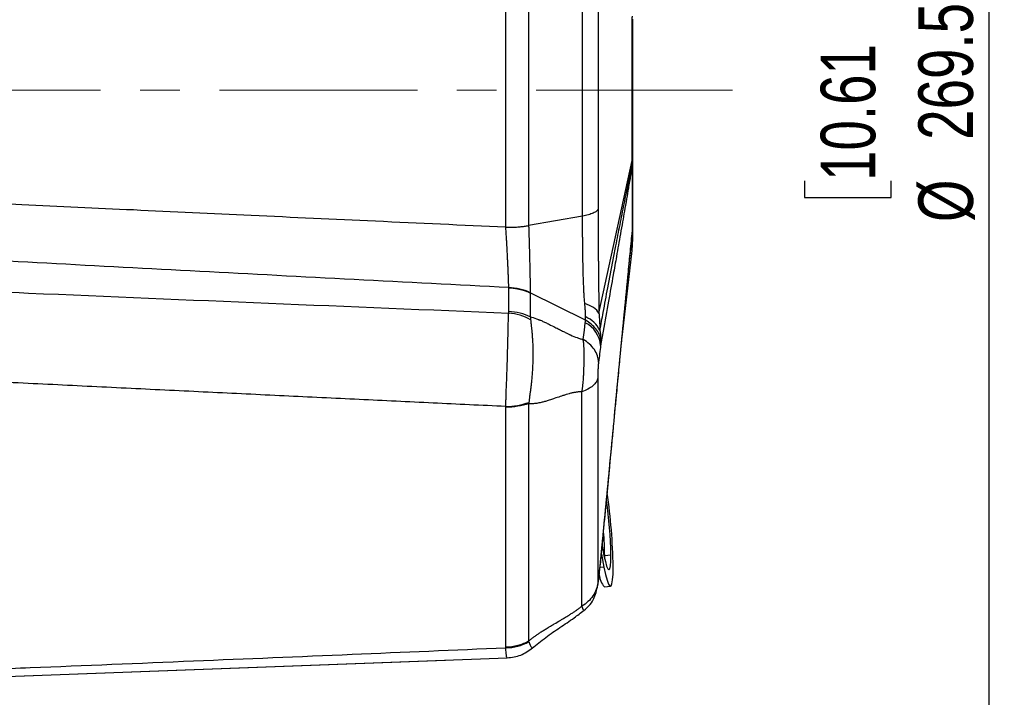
# Model space of a CAD drawing. Header units: millimetres. Extents: x 0 to 594, y 0 to 420.
# Tile 10 of 65: x 239 to 303, y 229 to 273. Entities that reach past the tile are written whole.
import ezdxf

# ---------------------------------------------------------------- set-up
doc = ezdxf.new("R2010")
doc.units = ezdxf.units.MM
doc.linetypes.add('CENTERX2', pattern=[20.32, 12.7, -2.54, 2.54, -2.54])
doc.layers.add('SLD-0', color=7, linetype='Continuous')
doc.styles.add('SLDTEXTSTYLE0', font='TXT', dxfattribs={"width": 0.75})
doc.dimstyles.new('SLDDIMSTYLE3', dxfattribs={"dimtxt": 3.5, "dimasz": 3.2, "dimexe": 0, "dimexo": 0.0625, "dimgap": 0.875, "dimtad": 1, "dimdec": 1, "dimlfac": 3, "dimrnd": 1e-09, "dimzin": 12, "dimdsep": 46, "dimtxsty": 'SLDTEXTSTYLE0', "dimsah": 1, "dimcen": 0.09, "dimadec": 0, "dimazin": 3, "dimtfac": 1, "dimtdec": 1, "dimtofl": 0, "dimtmove": 0, "dimatfit": 3, "dimfxl": 1, "dimfrac": 2, "dimtolj": 1, "dimtzin": 12, "dimarcsym": 0})

# ---------------------------------------------------------------- blocks, each defined once
blk = doc.blocks.new('_D_3')
at = {"layer": 'SLD-0', "color": 7, "transparency": 16777216}
for p, q in [((199.233, 312.945), (302.51, 312.945)), ((301.51, 312.945), (301.51, 223.127)), ((289.686, 273.855), (289.686, 274.921)), ((289.686, 274.921), (295.243, 274.921)), ((295.243, 274.921), (295.243, 273.855)), ((289.686, 262.217), (289.686, 261.151)), ((295.243, 261.151), (295.243, 262.217)), ((289.686, 261.151), (295.243, 261.151)), ((199.233, 223.127), (302.51, 223.127))]:
    blk.add_line(p, q, dxfattribs=at)
for points in [[(301.51, 312.945), (300.96, 309.745), (302.06, 309.745)], [(301.51, 223.127), (302.06, 226.327), (300.96, 226.327)]]:
    blk.add_solid(points, dxfattribs=at)
at = {"layer": 'SLD-0', "color": 7, "transparency": 16777216, "char_height": 3.5, "attachment_point": 1, "rotation": 90, "style": 'SLDTEXTSTYLE0'}
for s, insert in [('269.5', (296.998, 264.856)), ('10.61', (290.731, 262.217)), ('%%c', (296.998, 259.578))]:
    blk.add_mtext(s, dxfattribs=dict(at, insert=insert))

msp = doc.modelspace()

# ---------------------------------------------------------------- linework, layer by layer
at = {"color": 7, "linetype": 'Continuous', "lineweight": 25}
for p, q in [((270.533, 259.263), (270.533, 276.809)), ((271.996, 276.724), (271.996, 259.348)), ((276.508, 253.735), (278.644, 263.539)), ((278.644, 263.54), (278.644, 263.54)), ((275.452, 259.967), (271.996, 259.348)), ((278.649, 258.995), (278.619, 258.694)), ((278.619, 258.694), (278.494, 257.413)), ((278.007, 252.372), (278.633, 257.748)), ((278.447, 256.918), (278.544, 257.907)), ((278.402, 256.47), (278.447, 256.918)), ((270.721, 253.831), (270.721, 255.367)), ((272.1, 255.029), (272.1, 253.494)), ((275.644, 253.275), (272.1, 255.029)), ((270.533, 232.286), (270.533, 247.692)), ((271.996, 247.92), (271.996, 232.688)), ((276.662, 238.269), (276.83, 237.423)), ((276.873, 237.972), (276.875, 238.16)), ((277.271, 238.199), (276.875, 238.16)), ((276.476, 236.512), (276.607, 237.708)), ((276.607, 237.708), (276.62, 237.834)), ((276.613, 237.79), (276.607, 237.708)), ((276.613, 237.79), (276.618, 237.84)), ((276.621, 237.84), (276.631, 237.945)), ((276.83, 237.423), (276.598, 237.4)), ((276.465, 236.514), (276.439, 236.387)), ((276.852, 236.165), (277.249, 236.204)), ((202.567, 229.09), (270.615, 231.61)), ((202.567, 229.09), (266.671, 231.458))]:
    msp.add_line(p, q, dxfattribs=at)
at = {"color": 7, "linetype": 'Continuous', "lineweight": 25, "flags": 128}
for points in [[(275.495, 252.041), (275.569, 252.64), (275.626, 253.11)], [(276.716, 238.827), (276.744, 238.653), (276.83, 238.178), (276.916, 237.788), (276.999, 237.5), (277.075, 237.323), (277.142, 237.266), (277.196, 237.329), (277.237, 237.511), (277.262, 237.805), (277.271, 238.199)], [(276.83, 237.423), (276.932, 236.954), (277.031, 236.59), (277.125, 236.342), (277.209, 236.218), (277.281, 236.222), (277.34, 236.353), (277.384, 236.607), (277.41, 236.978), (277.419, 237.453)]]:
    msp.add_lwpolyline(points, dxfattribs=at)
at = {"color": 7, "linetype": 'Continuous', "lineweight": 25}
for centre, radius, start, end in [((276.193, 263.279), 2.456, 359.77529, 0.22471), ((276.414, 263.258), 2.235, 0.26465, 0.73933), ((278.101, 259.003), 0.548, 359.49569, 0.50431), ((277.866, 259.013), 0.783, 358.67715, 359.52814), ((270.621, 251.947), 3.43, 64.47286, 88.33649), ((270.412, 250.219), 3.532, 61.02638, 85.06251), ((275.003, 251.881), 1.734, 25.83763, 67.93334), ((274.82, 251.5), 1.801, 5.27089, 63.41036), ((270.429, 252.543), 4.803, 271.23278, 289.19182), ((240.459, 236.842), 36.965, 0.94694, 8.3107), ((249.479, 237.73), 27.795, 0.96693, 8.21964), ((255.759, 237.996), 21.116, 0.4446, 4.63145), ((277.865, 237.041), 1.339, 184.27051, 220.86497), ((270.549, 235.177), 2.918, 269.65906, 299.98168)]:
    msp.add_arc(centre, radius, start, end, dxfattribs=at)
for points, knots in [([(275.452, 259.967), (275.452, 261.28), (275.452, 262.617), (275.452, 265.314), (275.452, 266.675), (275.452, 269.397), (275.452, 270.758), (275.452, 273.455), (275.452, 274.792), (275.452, 276.105)], [0, 0, 0, 0, 0.25, 0.25, 0.5, 0.5, 0.75, 0.75, 1, 1, 1, 1]), ([(276.456, 275.668), (276.456, 274.362), (276.456, 273.083), (276.456, 270.547), (276.456, 269.29), (276.456, 266.776), (276.456, 265.519), (276.456, 263.617), (276.456, 262.981), (276.456, 261.698), (276.456, 261.051), (276.456, 260.398)], [0, 0, 0, 0, 0.25, 0.25, 0.5, 0.5, 0.75, 0.75, 0.875, 0.875, 1, 1, 1, 1]), ([(278.644, 263.54), (278.643, 263.571), (278.643, 263.657), (278.641, 263.831), (278.638, 264.151), (278.634, 264.602), (278.633, 265.066), (278.633, 265.444), (278.633, 266.012), (278.633, 266.684), (278.633, 267.457), (278.633, 268.238), (278.633, 269.212), (278.633, 270.077), (278.633, 270.64), (278.633, 271.013), (278.634, 271.473), (278.638, 271.921), (278.641, 272.241), (278.643, 272.415), (278.643, 272.501), (278.644, 272.532)], [0, 0, 0, 0, 0.011208, 0.031505, 0.062915, 0.125584, 0.188349, 0.219861, 0.251336, 0.376005, 0.438047, 0.500144, 0.626642, 0.75042, 0.781506, 0.812551, 0.874638, 0.93701, 0.968411, 0.988797, 1, 1, 1, 1]), ([(278.644, 272.532), (278.644, 272.545), (278.644, 272.567), (278.645, 272.612), (278.646, 272.656), (278.647, 272.705), (278.648, 272.746), (278.649, 272.774), (278.649, 272.789)], [0, 0, 0, 0, 0.146035, 0.250255, 0.500086, 0.675285, 0.826368, 1, 1, 1, 1]), ([(278.667, 272.605), (278.667, 272.562), (278.667, 272.517), (278.667, 272.427), (278.667, 272.382), (278.667, 272.25), (278.667, 272.162), (278.667, 271.895), (278.667, 271.716), (278.667, 271.356), (278.667, 271.175), (278.667, 270.811), (278.667, 270.628), (278.667, 270.075), (278.667, 269.7), (278.667, 269.128), (278.667, 268.936), (278.667, 268.553), (278.667, 268.363), (278.667, 267.412), (278.667, 266.657), (278.667, 265.722), (278.667, 265.535), (278.667, 265.164), (278.667, 264.98), (278.667, 264.432), (278.667, 264.071), (278.667, 263.716)], [0, 0, 0, 0, 0.015625, 0.015625, 0.03125, 0.03125, 0.0625, 0.0625, 0.125, 0.125, 0.1875, 0.1875, 0.25, 0.25, 0.375, 0.375, 0.4375, 0.4375, 0.5, 0.5, 0.75, 0.75, 0.8125, 0.8125, 0.875, 0.875, 1, 1, 1, 1]), ([(278.649, 263.287), (278.648, 263.33), (278.646, 263.414), (278.645, 263.498), (278.644, 263.539)], [0, 0, 0, 0, 0.51611, 1, 1, 1, 1]), ([(278.667, 263.459), (278.667, 263.026), (278.667, 262.615), (278.667, 262.03), (278.667, 261.84), (278.667, 261.471), (278.667, 261.292), (278.667, 260.772), (278.667, 260.453), (278.667, 259.872), (278.667, 259.612), (278.667, 259.383)], [0, 0, 0, 0, 0.25, 0.25, 0.375, 0.375, 0.5, 0.5, 0.75, 0.75, 1, 1, 1, 1]), ([(276.563, 252.637), (276.635, 253.017), (276.805, 253.926), (277.09, 255.436), (277.362, 256.866), (277.623, 258.214), (277.856, 259.408), (278.081, 260.532), (278.259, 261.403), (278.394, 262.056), (278.523, 262.673), (278.608, 263.088), (278.649, 263.287)], [0, 0, 0, 0, 0.104691, 0.25, 0.416666, 0.499999, 0.624998, 0.749996, 0.817509, 0.874997, 0.939857, 1, 1, 1, 1]), ([(278.649, 263.268), (278.63, 263.156), (278.591, 262.92), (278.53, 262.555), (278.464, 262.162), (278.379, 261.663), (278.271, 261.029), (278.147, 260.311), (278.016, 259.56), (277.846, 258.592), (277.646, 257.46), (277.392, 256.025), (277.107, 254.424), (276.837, 252.915), (276.668, 251.968), (276.614, 251.665)], [0, 0, 0, 0, 0.027521, 0.057527, 0.090021, 0.125001, 0.182302, 0.250003, 0.308235, 0.375002, 0.500001, 0.602773, 0.75, 0.920176, 1, 1, 1, 1]), ([(278.649, 259.008), (278.649, 259.484), (278.649, 260.096), (278.649, 261.538), (278.649, 262.367), (278.649, 263.269)], [0, 0, 0, 0, 0.5, 0.5, 1, 1, 1, 1]), ([(202.567, 262.528), (204.33, 262.439), (208.453, 262.231), (215.006, 261.905), (220.967, 261.611), (225.755, 261.377), (229.314, 261.204), (232.873, 261.032), (236.271, 260.868), (240.852, 260.649), (246.782, 260.368), (254.34, 260.013), (262.301, 259.643), (267.742, 259.394), (270.53, 259.266)], [0, 0, 0, 0, 0.077836, 0.181997, 0.289295, 0.340966, 0.393333, 0.446398, 0.498089, 0.543332, 0.648611, 0.759816, 0.876945, 1, 1, 1, 1]), ([(276.456, 260.398), (276.438, 260.356), (276.402, 260.314), (276.294, 260.232), (276.222, 260.192), (276.047, 260.117), (275.943, 260.082), (275.713, 260.019), (275.585, 259.991), (275.452, 259.967)], [0, 0, 0, 0, 0.25, 0.25, 0.5, 0.5, 0.75, 0.75, 1, 1, 1, 1]), ([(276.456, 260.398), (276.456, 260.343), (276.456, 260.234), (276.456, 260.07), (276.457, 259.906), (276.457, 259.741), (276.457, 259.577), (276.457, 259.412), (276.457, 259.248), (276.458, 259.085), (276.458, 258.922), (276.458, 258.759), (276.459, 258.598), (276.459, 258.437), (276.46, 258.278), (276.461, 258.119), (276.461, 257.962), (276.462, 257.806), (276.463, 257.651), (276.464, 257.498), (276.465, 257.347), (276.466, 257.197), (276.467, 257.049), (276.469, 256.663), (276.475, 256.044), (276.483, 255.354), (276.491, 254.824), (276.497, 254.498), (276.501, 254.251), (276.504, 254.067), (276.506, 253.896), (276.507, 253.786), (276.508, 253.735)], [0, 0, 0, 0, 0.023994, 0.047915, 0.071754, 0.095503, 0.119154, 0.142699, 0.166132, 0.189447, 0.212638, 0.235699, 0.258626, 0.28141, 0.304042, 0.326516, 0.348822, 0.370955, 0.392906, 0.414669, 0.436239, 0.45761, 0.478777, 0.499735, 0.624314, 0.748144, 0.81103, 0.874074, 0.907329, 0.936906, 0.970714, 1, 1, 1, 1]), ([(275.599, 254.345), (275.594, 254.395), (275.585, 254.497), (275.572, 254.653), (275.561, 254.817), (275.547, 255.034), (275.533, 255.315), (275.515, 255.75), (275.497, 256.335), (275.485, 256.888), (275.478, 257.304), (275.474, 257.545), (275.471, 257.793), (275.468, 258.047), (275.465, 258.307), (275.462, 258.571), (275.459, 258.841), (275.457, 259.116), (275.455, 259.396), (275.453, 259.681), (275.452, 259.871), (275.452, 259.967)], [0, 0, 0, 0, 0.029686, 0.060339, 0.091988, 0.124677, 0.184982, 0.250304, 0.36521, 0.499639, 0.539812, 0.581217, 0.623843, 0.667379, 0.711773, 0.75709, 0.803389, 0.850741, 0.899228, 0.948945, 1, 1, 1, 1]), ([(270.721, 255.375), (264.112, 255.718), (250.964, 256.4), (232.736, 257.379), (216.627, 258.262), (207.056, 258.802), (202.567, 259.055)], [0, 0, 0, 0, 0.290908, 0.578713, 0.80235, 1, 1, 1, 1]), ([(270.721, 255.375), (270.72, 255.403), (270.719, 255.457), (270.716, 255.542), (270.714, 255.631), (270.711, 255.722), (270.707, 255.817), (270.704, 255.915), (270.7, 256.017), (270.696, 256.121), (270.692, 256.228), (270.688, 256.339), (270.683, 256.452), (270.678, 256.568), (270.673, 256.686), (270.668, 256.807), (270.662, 256.93), (270.656, 257.056), (270.644, 257.301), (270.625, 257.689), (270.601, 258.124), (270.58, 258.484), (270.564, 258.751), (270.549, 258.99), (270.538, 259.162), (270.532, 259.242), (270.53, 259.266)], [0, 0, 0, 0, 0.027004, 0.054351, 0.082036, 0.11005, 0.138387, 0.167039, 0.195997, 0.22525, 0.254789, 0.284601, 0.314676, 0.345, 0.375559, 0.40634, 0.437327, 0.468506, 0.49986, 0.618506, 0.749707, 0.809086, 0.874866, 0.940724, 0.982202, 1, 1, 1, 1]), ([(270.533, 259.263), (270.534, 259.263), (270.537, 259.26), (270.545, 259.258), (270.555, 259.256), (270.568, 259.254), (270.585, 259.252), (270.604, 259.251), (270.627, 259.249), (270.653, 259.248), (270.682, 259.247), (270.714, 259.246), (270.75, 259.245), (270.788, 259.245), (270.829, 259.245), (270.874, 259.246), (270.94, 259.247), (271.033, 259.25), (271.159, 259.256), (271.299, 259.265), (271.445, 259.277), (271.589, 259.291), (271.729, 259.308), (271.865, 259.327), (271.952, 259.341), (271.996, 259.348)], [0, 0, 0, 0, 0.003003, 0.007807, 0.014537, 0.023235, 0.033921, 0.046605, 0.061293, 0.077987, 0.096692, 0.117409, 0.140139, 0.164882, 0.191641, 0.220416, 0.251206, 0.319717, 0.402681, 0.500097, 0.600078, 0.70006, 0.80004, 0.90002, 1, 1, 1, 1]), ([(271.996, 259.348), (271.997, 259.309), (271.999, 259.227), (272.003, 259.096), (272.008, 258.951), (272.013, 258.793), (272.018, 258.62), (272.023, 258.434), (272.029, 258.233), (272.035, 258.018), (272.041, 257.789), (272.048, 257.548), (272.054, 257.297), (272.061, 257.049), (272.066, 256.809), (272.071, 256.583), (272.076, 256.362), (272.081, 256.148), (272.085, 255.943), (272.088, 255.746), (272.092, 255.558), (272.095, 255.377), (272.097, 255.205), (272.099, 255.096), (272.099, 255.042)], [0, 0, 0, 0, 0.0259462, 0.054704, 0.0862657, 0.1206376, 0.1578442, 0.1979319, 0.2409755, 0.2870775, 0.3363733, 0.3884016, 0.4430112, 0.500361, 0.5520898, 0.6035918, 0.655003, 0.7058498, 0.7559366, 0.8054131, 0.8544337, 0.9031197, 0.9515995, 1, 1, 1, 1]), ([(276.613, 237.79), (276.783, 239.57), (276.952, 241.349), (277.292, 244.904), (277.461, 246.681), (277.801, 250.229), (277.97, 252), (278.225, 254.645), (278.31, 255.525), (278.437, 256.837), (278.479, 257.273), (278.564, 258.142), (278.606, 258.574), (278.649, 259.007)], [0, 0, 0, 0, 0.25, 0.25, 0.5, 0.5, 0.75, 0.75, 0.875, 0.875, 0.9375, 0.9375, 1, 1, 1, 1]), ([(278.633, 257.748), (278.633, 257.763), (278.633, 257.792), (278.633, 257.99), (278.633, 258.213), (278.636, 258.429), (278.64, 258.681), (278.646, 258.891), (278.649, 258.995)], [0, 0, 0, 0, 0.25099, 0.504212, 0.629394, 0.753429, 0.877934, 1, 1, 1, 1]), ([(278.662, 259.198), (278.662, 259.205), (278.667, 259.266), (278.667, 259.328), (278.667, 259.383)], [0, 0, 0, 0, 0.105626, 1, 1, 1, 1]), ([(278.667, 259.383), (278.667, 259.197), (278.667, 258.827), (278.667, 258.48), (278.667, 258.331), (278.667, 258.34), (278.667, 258.343)], [0, 0, 0, 0, 0.313975, 0.628129, 0.874085, 1, 1, 1, 1]), ([(278.633, 257.748), (278.643, 257.844), (278.662, 258.036), (278.665, 258.229), (278.667, 258.326)], [0, 0, 0, 0, 0.5, 1, 1, 1, 1]), ([(202.567, 256.659), (208.51, 256.394), (220.961, 255.837), (243.677, 254.855), (260.451, 254.162), (270.716, 253.738)], [0, 0, 0, 0, 0.261631, 0.548118, 1, 1, 1, 1]), ([(270.721, 255.367), (270.753, 255.365), (270.817, 255.362), (270.913, 255.355), (271.008, 255.345), (271.103, 255.333), (271.196, 255.318), (271.287, 255.301), (271.377, 255.282), (271.466, 255.261), (271.552, 255.238), (271.637, 255.213), (271.72, 255.186), (271.8, 255.158), (271.879, 255.128), (271.955, 255.096), (272.028, 255.064), (272.076, 255.04), (272.1, 255.029)], [0, 0, 0, 0, 0.065505, 0.130808, 0.195863, 0.260624, 0.325046, 0.389084, 0.452697, 0.515845, 0.578488, 0.64059, 0.702114, 0.763029, 0.823303, 0.882907, 0.941814, 1, 1, 1, 1]), ([(272.099, 255.042), (272.099, 255.04), (272.099, 255.037), (272.1, 255.033), (272.1, 255.031), (272.1, 255.03), (272.1, 255.029), (272.1, 255.029), (272.1, 255.029), (272.1, 255.029), (272.1, 255.029)], [0, 0, 0, 0, 0.5, 0.75, 0.875, 0.9375, 0.96875, 0.984375, 0.984375, 1, 1, 1, 1]), ([(275.654, 253.488), (275.653, 253.521), (275.652, 253.589), (275.648, 253.692), (275.643, 253.797), (275.636, 253.903), (275.629, 254.011), (275.62, 254.121), (275.61, 254.232), (275.603, 254.308), (275.599, 254.345)], [0, 0, 0, 0, 0.126441, 0.25237, 0.377837, 0.502894, 0.627589, 0.751976, 0.876099, 1, 1, 1, 1]), ([(276.505, 253.734), (276.434, 253.86), (276.318, 253.982), (276.007, 254.192), (275.813, 254.28), (275.599, 254.345)], [0, 0, 0, 0, 0.5, 0.5, 1, 1, 1, 1]), ([(270.532, 247.74), (270.533, 247.778), (270.534, 247.854), (270.537, 247.971), (270.54, 248.092), (270.544, 248.218), (270.548, 248.348), (270.555, 248.555), (270.565, 248.858), (270.583, 249.334), (270.609, 250.015), (270.638, 250.881), (270.66, 251.726), (270.674, 252.359), (270.684, 252.788), (270.691, 253.073), (270.698, 253.287), (270.703, 253.448), (270.709, 253.598), (270.714, 253.692), (270.716, 253.738)], [0, 0, 0, 0, 0.01983, 0.040111, 0.060844, 0.082031, 0.103673, 0.125771, 0.184289, 0.250625, 0.351418, 0.500113, 0.648379, 0.749525, 0.815579, 0.874205, 0.907246, 0.939221, 0.970137, 1, 1, 1, 1]), ([(272.1, 253.494), (271.9, 253.592), (271.678, 253.673), (271.209, 253.788), (270.964, 253.822), (270.721, 253.831)], [0, 0, 0, 0, 0.5, 0.5, 1, 1, 1, 1]), ([(272.123, 253.309), (272.126, 253.28), (272.132, 253.221), (272.142, 253.128), (272.152, 253.031), (272.163, 252.93), (272.174, 252.824), (272.185, 252.714), (272.196, 252.6), (272.207, 252.482), (272.218, 252.359), (272.228, 252.232), (272.237, 252.092), (272.247, 251.939), (272.258, 251.718), (272.268, 251.437), (272.27, 251.095), (272.266, 250.749), (272.255, 250.399), (272.237, 250.044), (272.21, 249.694), (272.18, 249.376), (272.149, 249.099), (272.12, 248.856), (272.09, 248.625), (272.061, 248.407), (272.033, 248.201), (272.016, 248.07), (272.008, 248.006)], [0, 0, 0, 0, 0.020057, 0.04066, 0.061806, 0.083492, 0.105716, 0.128477, 0.151774, 0.175607, 0.199973, 0.224873, 0.250306, 0.281229, 0.312596, 0.375198, 0.437414, 0.499956, 0.562396, 0.624659, 0.689664, 0.749633, 0.795728, 0.840082, 0.882691, 0.923553, 0.962661, 1, 1, 1, 1]), ([(272.1, 253.494), (272.221, 253.466), (272.387, 253.417), (272.582, 253.344), (272.634, 253.324), (272.648, 253.318), (272.656, 253.315), (272.658, 253.314), (272.662, 253.313), (272.679, 253.306), (272.759, 253.274), (272.91, 253.209), (273.094, 253.124), (273.223, 253.063), (273.279, 253.035), (273.294, 253.028), (273.301, 253.025), (273.301, 253.025), (273.302, 253.024), (273.303, 253.023), (273.314, 253.018), (273.401, 252.975), (273.59, 252.879), (273.858, 252.742), (273.93, 252.705), (273.948, 252.696), (273.955, 252.692), (273.958, 252.691), (273.966, 252.686), (273.994, 252.672), (274.11, 252.613), (274.292, 252.521), (274.462, 252.438), (274.558, 252.392), (274.593, 252.376), (274.603, 252.372), (274.608, 252.369), (274.618, 252.364), (274.642, 252.353), (274.82, 252.272), (275.013, 252.193), (275.17, 252.137), (275.231, 252.117), (275.267, 252.105), (275.368, 252.074), (275.432, 252.056), (275.495, 252.041)], [0, 0, 0, 0, 0.125, 0.15625, 0.164063, 0.167969, 0.167969, 0.169922, 0.169922, 0.171875, 0.1875, 0.25, 0.3125, 0.34375, 0.351563, 0.355469, 0.355469, 0.356445, 0.356445, 0.357422, 0.359375, 0.375, 0.5, 0.53125, 0.539063, 0.541016, 0.541016, 0.542969, 0.542969, 0.546875, 0.5625, 0.625, 0.6875, 0.71875, 0.726563, 0.726563, 0.730469, 0.730469, 0.734375, 0.75, 0.875, 0.90625, 0.90625, 0.9375, 0.9375, 1, 1, 1, 1]), ([(276.506, 253.726), (276.509, 253.688), (276.515, 253.611), (276.523, 253.498), (276.531, 253.385), (276.538, 253.273), (276.546, 253.138), (276.553, 252.982), (276.56, 252.807), (276.562, 252.694), (276.563, 252.637)], [0, 0, 0, 0, 0.098535, 0.197618, 0.297467, 0.398301, 0.500332, 0.665729, 0.83198, 1, 1, 1, 1]), ([(276.631, 237.945), (276.695, 238.618), (276.826, 239.989), (277.014, 241.964), (277.187, 243.775), (277.333, 245.305), (277.453, 246.569), (277.554, 247.633), (277.641, 248.54), (277.718, 249.349), (277.788, 250.074), (277.862, 250.842), (277.948, 251.744), (278.043, 252.75), (278.112, 253.465), (278.143, 253.798)], [0, 0, 0, 0, 0.1265664, 0.2580291, 0.3719443, 0.4683129, 0.5471365, 0.6113697, 0.6706612, 0.7191034, 0.7643389, 0.8074881, 0.863288, 0.9363094, 1, 1, 1, 1]), ([(276.622, 252.015), (276.604, 252.133), (276.57, 252.253), (276.467, 252.49), (276.397, 252.606), (276.226, 252.826), (276.125, 252.929), (275.9, 253.117), (275.775, 253.202), (275.644, 253.275)], [0, 0, 0, 0, 0.25, 0.25, 0.5, 0.5, 0.75, 0.75, 1, 1, 1, 1]), ([(275.414, 248.691), (275.42, 248.72), (275.43, 248.776), (275.443, 248.857), (275.453, 248.931), (275.462, 248.997), (275.469, 249.056), (275.482, 249.167), (275.498, 249.328), (275.514, 249.549), (275.526, 249.768), (275.539, 250.066), (275.552, 250.438), (275.561, 250.876), (275.562, 251.294), (275.549, 251.585), (275.533, 251.771), (275.521, 251.874), (275.508, 251.966), (275.498, 252.024), (275.495, 252.041)], [0, 0, 0, 0, 0.0269236, 0.0515045, 0.0736848, 0.0934128, 0.110643, 0.1253361, 0.1911619, 0.2500598, 0.314346, 0.375279, 0.4998538, 0.6249723, 0.7496315, 0.8748425, 0.9027806, 0.9373126, 0.9806954, 1, 1, 1, 1]), ([(276.482, 250.595), (276.479, 250.726), (276.455, 250.862), (276.365, 251.133), (276.298, 251.267), (276.124, 251.522), (276.017, 251.642), (275.774, 251.861), (275.638, 251.958), (275.495, 252.041)], [0, 0, 0, 0, 0.25, 0.25, 0.5, 0.5, 0.75, 0.75, 1, 1, 1, 1]), ([(276.563, 252.637), (276.569, 252.607), (276.579, 252.548), (276.591, 252.459), (276.602, 252.37), (276.61, 252.281), (276.616, 252.192), (276.62, 252.103), (276.621, 252.045), (276.622, 252.015)], [0, 0, 0, 0, 0.142877, 0.285657, 0.428391, 0.571132, 0.713938, 0.856872, 1, 1, 1, 1]), ([(277.196, 243.868), (277.244, 244.378), (277.333, 245.305), (277.453, 246.568), (277.554, 247.633), (277.641, 248.54), (277.718, 249.349), (277.788, 250.074), (277.862, 250.842), (277.934, 251.601), (277.985, 252.132), (278.007, 252.372)], [0, 0, 0, 0, 0.179413, 0.326161, 0.445746, 0.556131, 0.646318, 0.730534, 0.810867, 0.914751, 1, 1, 1, 1]), ([(276.622, 252.015), (276.622, 251.977), (276.622, 251.9), (276.62, 251.784), (276.616, 251.705), (276.614, 251.665)], [0, 0, 0, 0, 0.323937, 0.657277, 1, 1, 1, 1]), ([(270.532, 247.74), (268.975, 247.814), (265.839, 247.963), (261.1, 248.19), (256.291, 248.421), (251.413, 248.657), (246.466, 248.898), (241.449, 249.144), (236.542, 249.387), (230.036, 249.71), (221.806, 250.123), (212.072, 250.617), (205.609, 250.951), (202.567, 251.108)], [0, 0, 0, 0, 0.068707, 0.138436, 0.209186, 0.280957, 0.353751, 0.427566, 0.502403, 0.570354, 0.714741, 0.865686, 1, 1, 1, 1]), ([(276.482, 250.595), (276.478, 250.563), (276.474, 250.529), (276.467, 250.456), (276.463, 250.417), (276.456, 250.334), (276.453, 250.292), (276.447, 250.203), (276.445, 250.157), (276.44, 250.064), (276.437, 250.017), (276.433, 249.923), (276.432, 249.876), (276.428, 249.736), (276.426, 249.648), (276.426, 249.565)], [0, 0, 0, 0, 0.125, 0.125, 0.25, 0.25, 0.375, 0.375, 0.5, 0.5, 0.625, 0.625, 0.75, 0.75, 1, 1, 1, 1]), ([(276.426, 249.565), (276.412, 249.481), (276.38, 249.396), (276.276, 249.229), (276.205, 249.147), (276.028, 248.994), (275.922, 248.922), (275.684, 248.795), (275.553, 248.739), (275.414, 248.691)], [0, 0, 0, 0, 0.25, 0.25, 0.5, 0.5, 0.75, 0.75, 1, 1, 1, 1]), ([(276.426, 249.565), (276.426, 248.214), (276.426, 246.912), (276.426, 244.433), (276.426, 242.077), (276.426, 240.005), (276.426, 238.092), (276.426, 237.215), (276.426, 236.426)], [0, 0, 0, 0, 0.25, 0.25, 0.5, 0.75, 0.75, 1, 1, 1, 1]), ([(275.414, 248.691), (275.389, 248.691), (275.336, 248.69), (275.255, 248.685), (275.17, 248.676), (275.082, 248.665), (274.991, 248.65), (274.896, 248.633), (274.797, 248.612), (274.695, 248.588), (274.566, 248.554), (274.397, 248.505), (274.208, 248.445), (273.952, 248.359), (273.69, 248.271), (273.43, 248.183), (273.222, 248.115), (273.024, 248.056), (272.829, 248.006), (272.659, 247.969), (272.513, 247.943), (272.374, 247.925), (272.242, 247.916), (272.116, 247.913), (272.035, 247.918), (271.996, 247.92)], [0, 0, 0, 0, 0.023453, 0.047719, 0.072825, 0.098795, 0.12565, 0.15341, 0.182091, 0.211711, 0.242283, 0.294922, 0.357942, 0.40707, 0.516755, 0.58539, 0.632812, 0.696678, 0.758009, 0.802395, 0.84505, 0.886049, 0.925475, 0.963424, 1, 1, 1, 1]), ([(275.414, 234.929), (275.414, 235.756), (275.414, 236.675), (275.414, 238.678), (275.414, 239.763), (275.414, 242.082), (275.414, 243.316), (275.414, 245.913), (275.414, 247.275), (275.414, 248.691)], [0, 0, 0, 0, 0.25, 0.25, 0.5, 0.5, 0.75, 0.75, 1, 1, 1, 1]), ([(271.996, 247.92), (271.781, 247.848), (271.546, 247.791), (271.051, 247.714), (270.792, 247.694), (270.533, 247.692)], [0, 0, 0, 0, 0.5, 0.5, 1, 1, 1, 1]), ([(276.621, 237.84), (276.688, 238.548), (276.822, 239.954), (276.956, 241.359), (277.023, 242.056)], [0, 0, 0, 0, 0.503189, 1, 1, 1, 1]), ([(276.426, 236.426), (276.412, 236.282), (276.38, 236.136), (276.276, 235.849), (276.205, 235.71), (276.028, 235.448), (275.922, 235.325), (275.684, 235.107), (275.553, 235.01), (275.414, 234.929)], [0, 0, 0, 0, 0.25, 0.25, 0.5, 0.5, 0.75, 0.75, 1, 1, 1, 1]), ([(275.54, 234.641), (275.683, 234.771), (275.963, 235.024), (276.294, 235.594), (276.392, 236.077), (276.454, 236.386)], [0, 0, 0, 0, 0.273674, 0.5347, 1, 1, 1, 1]), ([(276.426, 236.426), (276.426, 236.378), (276.428, 236.345), (276.433, 236.311), (276.437, 236.311), (276.445, 236.335), (276.447, 236.347), (276.453, 236.377), (276.457, 236.397), (276.467, 236.466), (276.474, 236.525), (276.482, 236.596)], [0, 0, 0, 0, 0.25, 0.25, 0.5, 0.5, 0.625, 0.625, 0.75, 0.75, 1, 1, 1, 1]), ([(271.996, 232.688), (272.019, 232.707), (272.067, 232.746), (272.14, 232.804), (272.215, 232.862), (272.293, 232.921), (272.373, 232.98), (272.455, 233.039), (272.54, 233.099), (272.628, 233.159), (272.718, 233.219), (272.849, 233.305), (273.023, 233.416), (273.222, 233.538), (273.43, 233.662), (273.69, 233.816), (273.952, 233.971), (274.208, 234.122), (274.397, 234.237), (274.593, 234.358), (274.775, 234.474), (274.951, 234.591), (275.116, 234.706), (275.27, 234.817), (275.367, 234.893), (275.414, 234.929)], [0, 0, 0, 0, 0.021782, 0.044043, 0.066806, 0.090096, 0.113934, 0.138339, 0.16333, 0.188924, 0.215138, 0.241985, 0.303275, 0.367207, 0.41456, 0.483269, 0.592936, 0.64205, 0.705037, 0.757746, 0.812064, 0.863344, 0.91168, 0.957187, 1, 1, 1, 1]), ([(272.22, 232.226), (272.509, 232.463), (273.081, 232.934), (274, 233.56), (274.836, 234.112), (275.337, 234.496), (275.548, 234.657)], [0, 0, 0, 0, 0.272323, 0.540464, 0.806734, 1, 1, 1, 1]), ([(275.536, 234.673), (275.531, 234.664), (275.517, 234.639), (275.454, 234.817), (275.414, 234.929)], [0, 0, 0, 0, 0.367583, 1, 1, 1, 1]), ([(271.996, 232.688), (271.785, 232.563), (271.547, 232.462), (271.049, 232.325), (270.788, 232.289), (270.533, 232.286)], [0, 0, 0, 0, 0.5, 0.5, 1, 1, 1, 1]), ([(272.008, 232.649), (272.071, 232.492), (272.177, 232.23), (272.217, 232.273), (272.233, 232.291)], [0, 0, 0, 0, 0.598653, 1, 1, 1, 1]), ([(202.567, 229.509), (203.763, 229.554), (206.647, 229.664), (211.184, 229.839), (216.146, 230.031), (221.006, 230.221), (225.765, 230.409), (230.422, 230.595), (235.164, 230.786), (241.845, 231.056), (250.398, 231.408), (260.566, 231.833), (267.244, 232.118), (270.532, 232.258)], [0, 0, 0, 0, 0.052801, 0.127296, 0.200298, 0.271806, 0.341821, 0.410342, 0.47737, 0.551156, 0.705255, 0.85487, 1, 1, 1, 1]), ([(270.615, 231.618), (270.613, 231.615), (270.603, 231.595), (270.58, 231.686), (270.55, 231.889), (270.538, 232.135), (270.532, 232.258)], [0, 0, 0, 0, 0.053065, 0.369528, 0.683608, 1, 1, 1, 1]), ([(270.615, 231.609), (270.914, 231.647), (271.512, 231.722), (272.002, 232.074), (272.247, 232.249)], [0, 0, 0, 0, 0.499739, 1, 1, 1, 1])]:
    msp.add_open_spline(points, degree=3, knots=knots, dxfattribs=at)
for points in [[(278.667, 263.716), (278.667, 263.658), (278.659, 263.599), (278.644, 263.54)], [(278.644, 263.539), (278.644, 263.54), (278.644, 263.54), (278.644, 263.54)], [(278.667, 263.459), (278.667, 263.402), (278.661, 263.345), (278.649, 263.288)], [(278.667, 263.459), (278.667, 263.395), (278.661, 263.332), (278.649, 263.269)], [(278.667, 263.716), (278.667, 263.63), (278.667, 263.544), (278.667, 263.459)], [(278.649, 263.287), (278.649, 263.287), (278.649, 263.288), (278.649, 263.288)], [(278.649, 263.269), (278.649, 263.269), (278.649, 263.269), (278.649, 263.268)], [(270.53, 259.266), (270.531, 259.265), (270.532, 259.264), (270.533, 259.263)], [(278.667, 259.383), (278.667, 259.258), (278.661, 259.133), (278.649, 259.008)], [(278.667, 259.383), (278.667, 259.254), (278.661, 259.126), (278.649, 258.998)], [(278.649, 259.007), (278.649, 259.007), (278.649, 259.008), (278.649, 259.008)], [(278.649, 258.998), (278.649, 258.997), (278.649, 258.996), (278.649, 258.995)], [(270.721, 255.367), (270.721, 255.37), (270.721, 255.373), (270.721, 255.375)], [(270.716, 253.738), (270.719, 253.769), (270.721, 253.8), (270.721, 253.831)], [(272.1, 253.494), (272.109, 253.433), (272.117, 253.372), (272.123, 253.309)], [(275.644, 253.275), (275.651, 253.342), (275.656, 253.413), (275.654, 253.488)], [(276.508, 253.735), (276.507, 253.733), (276.507, 253.731), (276.505, 253.734)], [(276.505, 253.734), (276.505, 253.731), (276.505, 253.728), (276.506, 253.726)], [(275.626, 253.11), (275.633, 253.165), (275.639, 253.22), (275.644, 253.275)], [(276.614, 251.665), (276.57, 251.308), (276.526, 250.952), (276.482, 250.595)], [(270.533, 247.692), (270.533, 247.708), (270.532, 247.724), (270.532, 247.74)], [(272.008, 248.006), (272.004, 247.977), (272, 247.949), (271.996, 247.92)], [(276.482, 236.596), (276.526, 236.994), (276.569, 237.392), (276.613, 237.79)], [(271.996, 232.688), (272, 232.675), (272.004, 232.662), (272.008, 232.649)], [(270.532, 232.258), (270.532, 232.268), (270.533, 232.277), (270.533, 232.286)]]:
    msp.add_open_spline(points, degree=3, dxfattribs=at)
at = {"layer": 'SLD-0', "color": 7, "linetype": 'CENTERX2', "lineweight": 18}
msp.add_line((191.197, 268.036), (285.083, 268.036), dxfattribs=at)

# ---------------------------------------------------------------- dimensions: what is measured, and where the dimension line sits
at = {"layer": 'SLD-0', "color": 7}
dim = msp.add_linear_dim(base=(301.51, 223.127), p1=(198.233, 312.945), p2=(198.233, 223.127), angle=90, text='%%c<>', dimstyle='SLDDIMSTYLE3', dxfattribs=at)
dim.commit()
dim.dimension.update_dxf_attribs({"geometry": '_D_3', "text_midpoint": (301.51, 268.036), "dimtype": 160})

doc.saveas('drawing.dxf')
